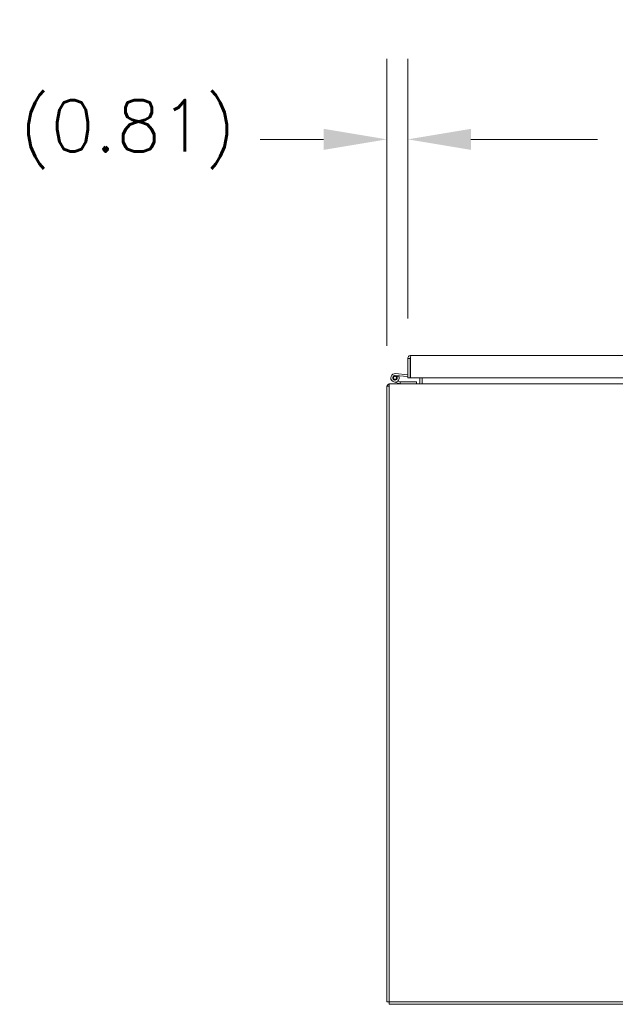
# Model space of a CAD drawing. Header units: inches. Extents: x 3 to 422, y 9 to 266.
# Tile 10 of 41: x 144 to 168, y 57 to 95. Entities that reach past the tile are written whole.
import ezdxf

# ---------------------------------------------------------------- set-up
doc = ezdxf.new("R2010")
doc.units = ezdxf.units.IN
doc.header["$LTSCALE"] = 25
doc.header["$MEASUREMENT"] = 0
doc.layers.add('Dimension (ANSI)', color=7, linetype='Continuous', lineweight=5)
doc.layers.add('Visible (ANSI)', color=7, linetype='Continuous', lineweight=5)
doc.styles.add('ROMANS', font='romans.shx')
doc.dimstyles.new('Default (ANSI)', dxfattribs={"dimscale": 25, "dimtxt": 0.08, "dimasz": 0.098425, "dimexe": 0.125, "dimexo": 0.0625, "dimgap": 0.031496, "dimtad": 0, "dimtih": 1, "dimtoh": 1, "dimrnd": 1e-08, "dimzin": 0, "dimdsep": 46, "dimtxsty": 'ROMANS', "dimcen": 0.09, "dimdle": 0.393701, "dimclrd": 256, "dimclre": 256, "dimclrt": 256, "dimadec": 0, "dimazin": 0, "dimtfac": 1.25, "dimtofl": 0, "dimtmove": 0, "dimatfit": 3, "dimfxl": 0, "dimtolj": 1, "dimtzin": 0, "dimlwd": -1, "dimlwe": -1, "dimarcsym": 0})

# ---------------------------------------------------------------- blocks, each defined once
blk = doc.blocks.new('*D22')
at = {"layer": 'Defpoints', "color": 0}
for p in [(158.628, 90.331), (159.441, 81.807), (158.628, 80.737)]:
    blk.add_point(p, dxfattribs=at)
at = {"layer": 'Dimension (ANSI)'}
for p, q in [((158.628, 82.299), (158.628, 93.456)), ((159.441, 83.37), (159.441, 93.456)), ((156.167, 90.331), (153.707, 90.331)), ((161.902, 90.331), (164.362, 90.331))]:
    blk.add_line(p, q, dxfattribs=at)
for points in [[(156.167, 90.741), (156.167, 89.921), (158.628, 90.331)], [(161.902, 90.741), (161.902, 89.921), (159.441, 90.331)]]:
    blk.add_solid(points, dxfattribs=at)
at = {"layer": 'Dimension (ANSI)', "insert": (144.348, 91.855), "char_height": 2, "attachment_point": 1, "style": 'ROMANS'}
blk.add_mtext('\\A1;(0.81)', dxfattribs=at)
blk = doc.blocks.new('*D29')
at = {"layer": 'Defpoints', "color": 0}
for p in [(193.879, 90.331), (159.441, 81.807), (193.879, 81.807)]:
    blk.add_point(p, dxfattribs=at)
at = {"layer": 'Dimension (ANSI)'}
for p, q in [((159.441, 83.37), (159.441, 93.456)), ((193.879, 83.37), (193.879, 93.456)), ((161.902, 90.331), (166.825, 90.331)), ((191.418, 90.331), (186.495, 90.331))]:
    blk.add_line(p, q, dxfattribs=at)
for points in [[(161.902, 90.741), (161.902, 89.921), (159.441, 90.331)], [(191.418, 90.741), (191.418, 89.921), (193.879, 90.331)]]:
    blk.add_solid(points, dxfattribs=at)
at = {"layer": 'Dimension (ANSI)', "insert": (176.66, 90.331), "char_height": 2, "attachment_point": 5, "style": 'ROMANS'}
blk.add_mtext('\\A1;34.44\\PDOOR WIDTH', dxfattribs=at)

msp = doc.modelspace()

# ---------------------------------------------------------------- linework, layer by layer
at = {"layer": 'Visible (ANSI)'}
for p, q in [((159.566, 81.9322), (193.7536, 81.9322)), ((159.4411, 81.8073), (159.4411, 81.0572)), ((159.5348, 81.8073), (159.4411, 81.8073)), ((159.5348, 81.8073), (159.5348, 81.0572)), ((159.5348, 81.6842), (159.5458, 81.6842)), ((159.5458, 81.0572), (159.5458, 81.8073)), ((159.4411, 81.1069), (158.9554, 81.1502)), ((158.962, 81.2249), (159.4411, 81.1822)), ((158.7218, 80.8304), (194.6594, 80.8304)), ((158.7218, 80.8304), (158.7218, 80.7055)), ((159.1424, 80.8333), (158.9021, 80.9019)), ((159.025, 81.106), (159.0968, 81.1306)), ((159.0532, 80.9339), (159.1424, 80.9064)), ((159.1424, 80.9064), (159.1424, 80.8333)), ((159.1424, 80.9064), (159.1456, 80.9054)), ((159.1524, 80.8304), (159.1424, 80.8333)), ((159.1456, 80.9054), (159.7774, 80.9054)), ((159.5348, 81.0572), (159.4411, 81.0572)), ((193.7739, 81.0572), (159.5458, 81.0572)), ((159.7774, 80.9054), (159.7774, 80.8304)), ((159.9094, 81.0572), (159.9094, 80.8617)), ((160.0031, 81.0572), (160.0031, 80.8617)), ((160.0031, 80.8617), (160.0031, 80.8304)), ((158.6281, 80.7367), (158.6281, 56.7991)), ((158.7218, 80.7367), (158.6281, 80.7367)), ((158.7218, 80.7055), (158.7218, 56.7991)), ((158.7218, 56.7991), (158.6281, 56.7991)), ((158.7218, 56.7054), (158.7218, 56.7991)), ((158.7218, 56.7991), (194.6594, 56.7991)), ((194.6594, 56.7054), (158.7218, 56.7054))]:
    msp.add_line(p, q, dxfattribs=at)
msp.add_circle((158.9474, 81.0605), 0.06, dxfattribs=at)
for centre, radius, start, end in [((158.9474, 81.0605), 0.165, 84.91091, 25.10897), ((158.9474, 81.0605), 0.09, 84.91091, 30.37166), ((158.9474, 81.0605), 0.09, 30.37166, 84.91091), ((158.753, 80.7055), 0.1249, 104.48343, 165.51657), ((158.9474, 81.0605), 0.165, 25.10897, 27.96664), ((159.4858, 81.2274), 0.124, 293.27596, 298.96408), ((159.8781, 80.8617), 0.0313, 270, 0), ((159.8781, 80.8617), 0.1249, 345.51657, 0)]:
    msp.add_arc(centre, radius, start, end, dxfattribs=at)
for points, knots in [([(159.566, 81.9322), (159.5224, 81.9322), (159.4795, 81.9074), (159.4577, 81.8695), (159.4469, 81.8507), (159.4411, 81.829), (159.4411, 81.8073)], [0, 0, 0, 0, 1.04908, 1.04908, 1.04908, 1.5707963, 1.5707963, 1.5707963, 1.5707963]), ([(159.5458, 81.8073), (159.5503, 81.851), (159.5548, 81.8938), (159.5593, 81.9156), (159.5616, 81.9264), (159.5638, 81.9322), (159.566, 81.9322)], [0, 0, 0, 0, 1.04908, 1.04908, 1.04908, 1.5707963, 1.5707963, 1.5707963, 1.5707963]), ([(159.5488, 81.8329), (159.5412, 81.8276), (159.5357, 81.8192), (159.5349, 81.81), (159.5348, 81.8091), (159.5348, 81.8082), (159.5348, 81.8073)], [0.59510147, 0.59510147, 0.59510147, 0.59510147, 1.48347479, 1.48347479, 1.48347479, 1.57079633, 1.57079633, 1.57079633, 1.57079633])]:
    msp.add_open_spline(points, degree=3, knots=knots, dxfattribs=at)

# ---------------------------------------------------------------- dimensions: what is measured, and where the dimension line sits
at = {"layer": 'Dimension (ANSI)'}
for base, p2, text, override, picture, middle in [((193.8786, 90.3309), (193.8786, 81.8073), '<>\\PDOOR WIDTH', {"dimtih": 0, "dimtoh": 0, "dimdec": 2, "dimtp": 0, "dimtm": 0, "dimtdec": 2, "dimatfit": 1}, '*D29', (176.6598, 90.3309)), ((158.6281, 90.3309), (158.6281, 80.7367), '(<>)', {"dimgap": 0.031496, "dimtih": 0, "dimtoh": 0, "dimdec": 2, "dimtol": 0, "dimlim": 0, "dimtp": 0, "dimtm": 0, "dimtdec": 2, "dimatfit": 1}, '*D22', (148.6337, 90.3309))]:
    dim = msp.add_linear_dim(base=base, p1=(159.4411, 81.8073), p2=p2, angle=180, text=text, dimstyle='Default (ANSI)', override=override, dxfattribs=at)
    dim.commit()
    dim.dimension.update_dxf_attribs({"geometry": picture, "text_midpoint": middle, "dimtype": 160})

doc.saveas('drawing.dxf')
